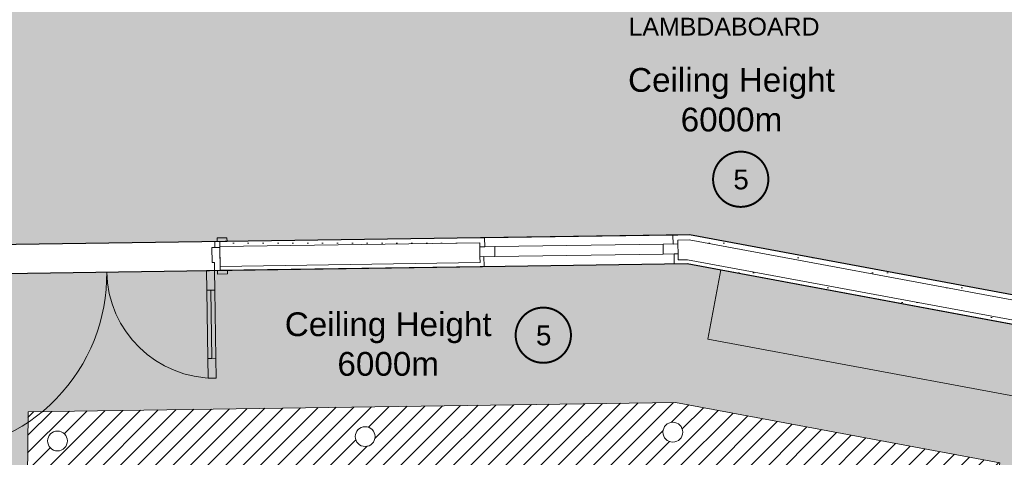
# Model space of a CAD drawing. Header units: millimetres. Extents: x -115474967 to 444143, y -74377 to 241828222.
# Tile 82 of 256: x -18032 to -13063, y 41236 to 43446. Entities that reach past the tile are written whole.
import ezdxf
from ezdxf.enums import TextEntityAlignment as Align

# ---------------------------------------------------------------- set-up
doc = ezdxf.new("R2010")
doc.units = ezdxf.units.MM
doc.header["$MEASUREMENT"] = 0
doc.linetypes.add('Block C$0$DASHED2', pattern=[0.375, 0.25, -0.125])
doc.linetypes.add('PHANTOM', pattern=[2.5, 1.25, -0.25, 0.25, -0.25, 0.25, -0.25])
for name, color, linetype in [('0-HACH', 9, 'Continuous'), ('00-1 FloorFinish', 1, 'Continuous'), ('00-1 FloorLevel', 7, 'Continuous'), ('00-3 Elev 01', 7, 'Continuous'), ('00-5 Grid 01', 9, 'PHANTOM'), ('A-DOOR NUMBERS', 7, 'Continuous')]:
    doc.layers.add(name, color=color, linetype=linetype)
for name, color, linetype, lineweight in [('00-1 Labels', 4, 'Continuous', 35), ('1HATCH', 8, 'Continuous', 0), ('2 Windows', 1, 'Continuous', 25), ('A_WALL LOAD_Pen_No__161', 1, 'Continuous', 5)]:
    doc.layers.add(name, color=color, linetype=linetype, lineweight=lineweight)
doc.styles.add('ARIAL', font='arial.ttf')
pattern_1 = [(0, (-370653.09, -39732.55), (0, 75), [0, -75])]

# ---------------------------------------------------------------- blocks, each defined once
blk = doc.blocks.new('Room Tags')
at = {"layer": '00-1 FloorLevel', "color": 2}
blk.add_lwpolyline([(-571.3, -75.7), (646.5, -75.7), (646.5, -324.7), (-571.3, -324.7)], close=True, dxfattribs=at)
at = {"layer": '00-1 FloorFinish', "style": 'ARIAL'}
blk.add_attdef('F-FINISH', text='', height=150, dxfattribs=at).set_placement((5.1, -578), align=Align.CENTER)
at = {"layer": '00-1 FloorLevel', "style": 'ARIAL'}
blk.add_text('TOS:', height=136.36, dxfattribs=at).set_placement((-557.4, -200.2), align=Align.MIDDLE_LEFT)
blk.add_attdef('000,000', text='', height=136.4, dxfattribs=at).set_placement((606.9, -200.2), align=Align.MIDDLE_RIGHT)
at = {"layer": '00-1 Labels', "style": 'ARIAL'}
for tag, p in [('ROOM1?', (19, 746.2)), ('ROOM2?', (19, 373.1)), ('ROOM3?', (19, 0))]:
    blk.add_attdef(tag, text='', height=250, dxfattribs=at).set_placement(p, align=Align.CENTER)

msp = doc.modelspace()

# ---------------------------------------------------------------- hatches: boundary and pattern name
at = {"layer": '0-HACH', "ltscale": 5, "transparency": 33554559}
h = msp.add_hatch(dxfattribs=at)
h.set_pattern_fill('ANSI31', color=9, scale=500)
h.set_pattern_definition([(45, (4361.576, -29726.68), (-44.194174, 44.194174), [])])
h.paths.add_polyline_path([(-14722.99436, 41512.99219), (-17989.63739, 41466.29056), (-18012.82759, 39132.10051), (-13479.72744, 39084.84131), (-13084.94377, 41208.47903)])
h.paths.add_polyline_path([(-13469.69882, 40944.35113), (-13753.50036, 39417.71343), (-17679.56709, 39458.64408), (-17662.85357, 41140.92871), (-14751.06698, 41182.55712)], flags=16)
h.paths.add_polyline_path([(-13209.83243, 41088.42089, -1), (-13309.83243, 41088.42089, -1)], flags=16)
h.paths.add_polyline_path([(-13382.00105, 40162.28386, -1), (-13482.00105, 40162.28386, -1)], flags=16)
h.paths.add_polyline_path([(-14785.75464, 41362.79443, -1), (-14685.75464, 41362.79443, -1)], flags=16)
h.paths.add_polyline_path([(-13554.16967, 39236.14682, -1), (-13654.16967, 39236.14682, -1)], flags=16)
h.paths.add_polyline_path([(-14817.37917, 39249.31623, -1), (-14917.37917, 39249.31623, -1)], flags=16)
h.paths.add_polyline_path([(-16338.42697, 41340.59662, -1), (-16238.42697, 41340.59662, -1)], flags=16)
h.paths.add_polyline_path([(-16244.24958, 39264.19187, -1), (-16344.24958, 39264.19187, -1)], flags=16)
h.paths.add_polyline_path([(-17891.09929, 41318.39881, -1), (-17791.09929, 41318.39881, -1)], flags=16)
h.paths.add_polyline_path([(-17801.22242, 40299.46411, -1), (-17901.22242, 40299.46411, -1)], flags=16)
h.paths.add_polyline_path([(-17811.34555, 39280.52941, -1), (-17911.34555, 39280.52941, -1)], flags=16)
at = {"layer": '00-5 Grid 01', "linetype": 'ByBlock', "lineweight": 0, "true_color": 0xc7c8ca}
h = msp.add_hatch(dxfattribs=at)
h.set_pattern_fill('HATCH__GYPSUM', color=9, style=0, pattern_type=2)
h.set_pattern_definition(pattern_1)
h.paths.add_polyline_path([(-17022.5438, 42325.17216), (-17022.1864, 42300.17477), (-15710.11398, 42318.93282), (-15710.47133, 42343.93022)])
h = msp.add_hatch(dxfattribs=at)
h.set_pattern_fill('HATCH__GYPSUM', color=9, style=0, pattern_type=2)
h.set_pattern_definition(pattern_1)
h.paths.add_polyline_path([(-12242.86807, 41911.26894), (-14651.68424, 42359.06721), (-14653.81096, 42334.03425), (-12247.43728, 41886.69004)])
h = msp.add_hatch(dxfattribs=at)
h.set_pattern_fill('HATCH__GYPSUM', color=9, style=0, pattern_type=2)
h.set_pattern_definition(pattern_1)
h.paths.add_polyline_path([(-14664.01918, 42213.87605), (-12269.36949, 41768.71133), (-12265.71412, 41788.37444), (-14662.31781, 42233.90242)])
at = {"layer": '1HATCH', "true_color": 0x636466, "transparency": 33554687}
h = msp.add_hatch(dxfattribs=at)
h.set_pattern_fill('AR-SAND', color=251, scale=50)
h.set_pattern_definition([(37.5, (8722.58, -59453.4), (-3.14967, 96.34119), [0, -76, 0, -85, 0, -81.25]), (7.5, (8722.58, -59453.4), (88.48884, 141.1073), [0, -41, 0, -68.5, 0, -26.25]), (327.5, (8661.08, -59453.4), (155.70709, 0.28295), [0, -25, 0, -90, 0, -117.5]), (317.5, (8661.08, -59453.4), (150.30633, 43.88378), [0, -12.5, 0, -59, 0, -67.5])])
h.paths.add_polyline_path([(-24974.0809, 44566.98805), (-17608.2382, 43741.36444), (-17249.60836, 46941.97918), (-12027.67829, 46356.86018), (-12833.18036, 42021.00784), (-14651.68424, 42359.06721), (-22972.74196, 42240.10505), (-22972.22783, 39080.39579), (-24974.0809, 39100.5989)])
h = msp.add_hatch(dxfattribs=at)
h.set_pattern_fill('AR-SAND', color=251, scale=50)
h.set_pattern_definition([(37.5, (4361, -29726.72), (-3.14967, 96.34119), [0, -76, 0, -85, 0, -81.25]), (7.5, (4361, -29726.72), (88.48884, 141.1073), [0, -41, 0, -68.5, 0, -26.25]), (327.5, (4299.5, -29726.72), (155.70709, 0.28295), [0, -25, 0, -90, 0, -117.5]), (317.5, (4299.5, -29726.72), (150.30633, 43.88378), [0, -12.5, 0, -59, 0, -67.5])])
h.paths.add_polyline_path([(-12859.67789, 41878.37711), (-14664.01918, 42213.87605), (-18683.38796, 42156.41306), (-18714.28116, 39037.42374), (-13397.43053, 38983.76501)])
h.paths.add_polyline_path([(-13480.30023, 39084.80231), (-18013.40039, 39132.06151), (-17990.21018, 41466.25156), (-14723.56716, 41512.95319), (-13085.51656, 41208.44003)], flags=16)
h.paths.add_polyline_path([(-13729.1847, 39387.41332), (-17710.43629, 39428.9193), (-17693.13399, 41170.46806), (-14749.08772, 41212.55767), (-13435.29388, 40968.32376)], flags=0)

# ---------------------------------------------------------------- linework, layer by layer
at = {"layer": '00-3 Elev 01'}
for points in [[(-24974.0809, 44566.98805), (-17608.2382, 43741.36444), (-17249.60836, 46941.97918), (-12027.67829, 46356.86018), (-12833.18036, 42021.00784), (-14651.68424, 42359.06721), (-22972.74196, 42240.10505), (-22972.22783, 39080.39579), (-24974.0809, 39100.5989)], [(-18682.81509, 42156.45207), (-14663.44631, 42213.91505), (-12859.10502, 41878.41611), (-13396.85766, 38983.80402), (-18713.70829, 39037.46274)]]:
    msp.add_lwpolyline(points, close=True, dxfattribs=at)
at = {"layer": '00-5 Grid 01', "color": 9, "linetype": 'ByBlock', "lineweight": 0, "true_color": 0xc7c8ca}
for p, q in [((-17035.81406, 42343.9844), (-16985.81916, 42344.69915)), ((-17035.54245, 42324.98634), (-17035.81406, 42343.9844)), ((-16985.81916, 42344.69915), (-16985.54756, 42325.70109)), ((-15710.47134, 42343.93024), (-15685.4739, 42344.28762)), ((-15710.47134, 42343.93024), (-15685.4739, 42344.28762)), ((-15685.4739, 42344.28762), (-14735.57097, 42357.86792)), ((-15684.83062, 42299.29222), (-15685.4739, 42344.28762)), ((-15684.83062, 42299.29222), (-15685.4739, 42344.28762)), ((-14710.57352, 42358.2253), (-14735.57097, 42357.86792)), ((-14710.57352, 42358.2253), (-14735.57097, 42357.86792)), ((-14734.92769, 42312.87252), (-14735.57097, 42357.86792)), ((-14734.92769, 42312.87252), (-14735.57097, 42357.86792)), ((-14653.81096, 42334.03424), (-14710.21614, 42333.22786)), ((-14710.21614, 42333.22786), (-14709.93024, 42313.2299)), ((-12247.43728, 41886.69004), (-14653.81096, 42334.03425)), ((-17022.11493, 42295.17524), (-17062.11084, 42294.60344)), ((-17062.11084, 42294.60344), (-17061.03871, 42219.6111)), ((-17047.54122, 42324.8148), (-17022.54378, 42325.17217)), ((-17047.11237, 42294.81786), (-17047.54122, 42324.8148)), ((-17022.11493, 42295.17524), (-17047.11237, 42294.81786)), ((-16985.54756, 42325.70109), (-17035.54245, 42324.98634)), ((-17022.54378, 42325.17217), (-16985.54756, 42325.70109)), ((-17022.54378, 42325.17217), (-16985.54756, 42325.70109)), ((-17022.54378, 42325.17217), (-16985.54756, 42325.70109)), ((-17022.54378, 42325.17217), (-17022.11493, 42295.17524)), ((-17022.1864, 42300.17473), (-17022.54378, 42325.17217)), ((-17022.1864, 42300.17473), (-17022.54378, 42325.17217)), ((-17022.1864, 42300.17473), (-17022.54378, 42325.17217)), ((-15710.11397, 42318.93278), (-17022.1864, 42300.17472)), ((-17022.11493, 42295.17524), (-17022.1864, 42300.17473)), ((-17022.11493, 42295.17524), (-17022.1864, 42300.17473)), ((-17022.11493, 42295.17524), (-17022.1864, 42300.17473)), ((-17020.47099, 42180.18699), (-17022.11493, 42295.17524)), ((-17020.7569, 42200.18495), (-17022.11493, 42295.17524)), ((-17020.7569, 42200.18495), (-17022.11493, 42295.17524)), ((-17020.7569, 42200.18495), (-17022.11493, 42295.17524)), ((-15710.11396, 42318.9328), (-15709.82806, 42298.93484)), ((-15634.83573, 42300.00697), (-15709.82806, 42298.93484)), ((-15709.82806, 42298.93484), (-15684.83062, 42299.29222)), ((-15709.11331, 42248.93995), (-15709.82806, 42298.93484)), ((-15709.11331, 42248.93995), (-15709.82806, 42298.93484)), ((-15709.11331, 42248.93995), (-15709.82806, 42298.93484)), ((-14784.92258, 42312.15777), (-15634.83573, 42300.00697)), ((-15634.12097, 42250.01208), (-15634.83573, 42300.00697)), ((-14709.93024, 42313.2299), (-14784.92258, 42312.15777)), ((-14784.92258, 42312.15777), (-14784.20783, 42262.16288)), ((-14709.93024, 42313.2299), (-14734.92769, 42312.87252)), ((-14709.21549, 42263.23501), (-14709.93024, 42313.2299)), ((-14709.21549, 42263.23501), (-14709.93024, 42313.2299)), ((-14709.21549, 42263.23501), (-14709.93024, 42313.2299)), ((-15709.11331, 42248.93995), (-15634.12097, 42250.01208)), ((-15709.11331, 42248.93995), (-15689.11535, 42249.22585)), ((-15708.68446, 42218.94302), (-15709.11331, 42248.93995)), ((-15689.11535, 42249.22585), (-15688.4006, 42199.23096)), ((-15689.11535, 42249.22585), (-15688.4006, 42199.23096)), ((-15634.12097, 42250.01208), (-14784.20783, 42262.16288)), ((-14784.20783, 42262.16288), (-14709.21549, 42263.23501)), ((-14709.21549, 42263.23501), (-14729.21345, 42262.94911)), ((-14729.21345, 42262.94911), (-14728.49869, 42212.95422)), ((-14729.21345, 42262.94911), (-14728.49869, 42212.95422)), ((-14708.78664, 42233.23807), (-14709.21549, 42263.23501)), ((-14708.78664, 42233.23807), (-14662.31781, 42233.9024)), ((-14662.31781, 42233.90242), (-12265.71412, 41788.37444)), ((-17061.03871, 42219.6111), (-17049.03994, 42219.78264)), ((-17049.03994, 42219.78264), (-17048.46813, 42179.78673)), ((-17020.47099, 42180.18699), (-17020.7569, 42200.18495)), ((-17020.47099, 42180.18699), (-17020.7569, 42200.18495)), ((-17020.47099, 42180.18699), (-17020.7569, 42200.18495)), ((-17020.75689, 42200.18496), (-15708.68447, 42218.94302)), ((-15708.39856, 42198.94506), (-15688.4006, 42199.23096)), ((-15708.39856, 42198.94506), (-15688.4006, 42199.23096)), ((-15688.4006, 42199.23096), (-14728.49869, 42212.95422)), ((-14708.50074, 42213.24012), (-14728.49869, 42212.95422)), ((-14708.50074, 42213.24012), (-14728.49869, 42212.95422)), ((-17048.46813, 42179.78673), (-17088.46405, 42179.21493)), ((-17088.46405, 42179.21493), (-17087.03454, 42079.22514)), ((-17048.46813, 42179.78673), (-17020.47099, 42180.18699)), ((-17047.03863, 42079.79695), (-17048.46813, 42179.78673)), ((-17033.46967, 42180.00115), (-16983.47477, 42180.71591)), ((-17033.19806, 42161.00309), (-17033.46967, 42180.00115)), ((-16983.20317, 42161.71785), (-17033.19806, 42161.00309)), ((-17020.47099, 42180.18699), (-16983.47477, 42180.71591)), ((-17020.47099, 42180.18699), (-16983.47477, 42180.71591)), ((-17020.47099, 42180.18699), (-16983.47477, 42180.71591)), ((-16983.47477, 42180.71591), (-16983.20317, 42161.71785)), ((-17087.03454, 42079.22514), (-17047.03863, 42079.79695)), ((-17062.11908, 41735.54619), (-17067.03658, 42079.51104)), ((-17042.12113, 41735.8321), (-17082.11704, 41735.26029)), ((-17040.69162, 41635.84231), (-17042.12113, 41735.8321)), ((-17082.11704, 41735.26029), (-17080.68753, 41635.27051)), ((-17080.68753, 41635.27051), (-17040.69162, 41635.84231))]:
    msp.add_line(p, q, dxfattribs=at)
for points in [[(-15710.47135, 42343.93024), (-17022.54376, 42325.17217)], [(-14651.68424, 42359.06721), (-14710.5735, 42358.2253)], [(-12242.86807, 41911.26894), (-14651.68424, 42359.06721)], [(-17020.47098, 42180.18699), (-15708.39857, 42198.94506)], [(-14708.50075, 42213.24012), (-14664.01918, 42213.87605)], [(-14664.01918, 42213.87605), (-12269.36949, 41768.71133)]]:
    msp.add_lwpolyline(points, dxfattribs=at)
for points in [[(-14558.69333, 41832.5232), (-12334.37641, 41419.02329), (-12269.3409, 41768.86519), (-14493.81748, 42182.122)], [(-17062.11908, 41735.54619), (-17067.03658, 42079.51104), (-17087.03454, 42079.22514), (-17082.11704, 41735.26029)], [(-17042.12113, 41735.8321), (-17047.03863, 42079.79695), (-17067.03658, 42079.51104), (-17062.11908, 41735.54619)]]:
    msp.add_lwpolyline(points, close=True, dxfattribs=at)
for centre, radius, start, end in [((-18492.32059, 42159.14466), 900, 270.81907443, 0.81907444), ((-17048.46813, 42179.78673), 544, 180.81907444, 270.81907443)]:
    msp.add_arc(centre, radius, start, end, dxfattribs=at)
at = {"layer": '2 Windows', "linetype": 'Block C$0$DASHED2', "ltscale": 25, "const_width": 10}
for points in [[(-14532.77169, 42639.94645, -0.4198727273), (-14390.63934, 42779.36417, -0.4156451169), (-14253.92512, 42636.5767, -0.4067331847), (-14393.12739, 42500.50294, -0.4146350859), (-14532.77169, 42639.94645)], [(-15528.85023, 41852.49383, -0.4198727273), (-15386.71787, 41991.91156, -0.4156451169), (-15250.00365, 41849.12408, -0.4067331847), (-15389.20592, 41713.05033, -0.4146350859), (-15528.85023, 41852.49383)]]:
    msp.add_lwpolyline(points, format="xyb", dxfattribs=at)
at = {"layer": 'A_WALL LOAD_Pen_No__161', "color": 1, "lineweight": 5}
msp.add_lwpolyline([(-18012.82759, 39132.10051), (-13479.72744, 39084.84131), (-13084.94377, 41208.47903), (-14722.99436, 41512.99219), (-17989.63739, 41466.29056)], close=True, dxfattribs=at)
for centre in [(-16288.42697, 41340.59662), (-14735.75464, 41362.79443), (-17841.09929, 41318.39881)]:
    msp.add_circle(centre, 50, dxfattribs=at)

# ---------------------------------------------------------------- block references
ref = msp.add_blockref('Room Tags', (-14480.45432, 43712.50087), dxfattribs=dict(xscale=0.6000000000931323, yscale=0.6000000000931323, zscale=0.6000000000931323))
ref.add_attrib('ROOM2?', 'WAITING', dxfattribs={"layer": '00-1 Labels', "height": 150, "style": 'ARIAL'}).set_placement((-14469.05432, 43936.36267), align=Align.CENTER)
ref.add_attrib('ROOM3?', 'AREA', dxfattribs={"layer": '00-1 Labels', "height": 150, "style": 'ARIAL'}).set_placement((-14469.05432, 43712.50087), align=Align.CENTER)
ref.add_attrib('000,000', '000,100', dxfattribs={"layer": '00-1 FloorLevel', "height": 81.818182, "style": 'ARIAL'}).set_placement((-14162.81836, 43592.39512), align=Align.MIDDLE_RIGHT)
ref.add_attrib('F-FINISH', 'LAMBDABOARD', dxfattribs={"layer": '00-1 FloorFinish', "height": 90, "style": 'ARIAL'}).set_placement((-14477.4058, 43365.70135), align=Align.CENTER)

# ---------------------------------------------------------------- texts
at = {"layer": 'A-DOOR NUMBERS', "color": 1, "width": 1949.9798819, "attachment_point": 1, "style": 'ARIAL'}
for s, insert, char_height in [('\\pxqc;Ceiling Height\\P6000m', (-15414.99069, 43201.58511), 120), ('5', (-14430.37205, 42689.01794), 100), ('\\pxqc;Ceiling Height\\P6000m', (-17147.20496, 41967.91756), 120), ('5', (-15426.45059, 41901.56532), 100)]:
    msp.add_mtext(s, dxfattribs=dict(at, insert=insert, char_height=char_height))

doc.saveas('drawing.dxf')
